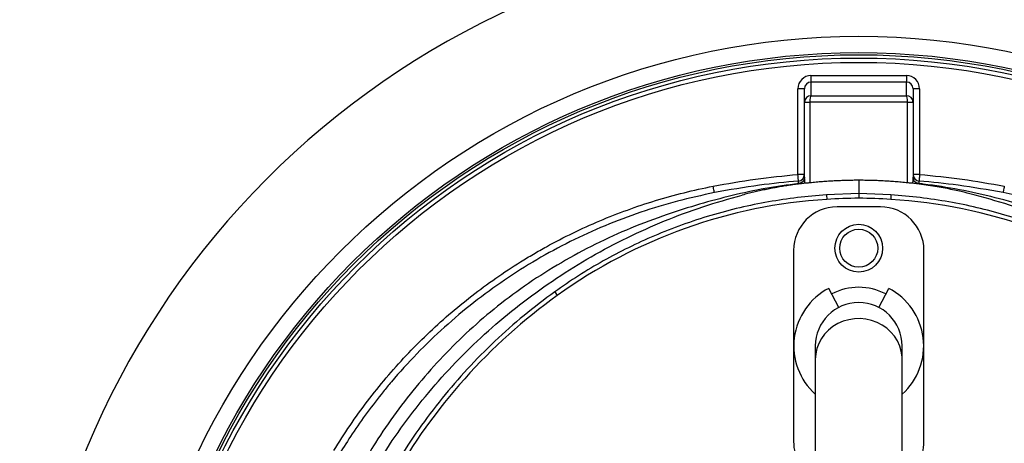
# Model space of a CAD drawing. Header units: millimetres. Extents: x 1253 to 2483, y 1194 to 2424.
# Tile 6 of 8: x 1482 to 1935, y 1959 to 2154. Entities that reach past the tile are written whole.
import ezdxf

# ---------------------------------------------------------------- set-up
doc = ezdxf.new("R2010")
doc.units = ezdxf.units.MM

msp = doc.modelspace()

# ---------------------------------------------------------------- linework, layer by layer
at = {"color": 7, "linetype": 'Continuous', "lineweight": 25}
for p, q in [((1845.95, 2128.15), (1845.95, 2125.15)), ((1845.95, 2128.15), (1889.95, 2128.15)), ((1889.95, 2128.15), (1889.95, 2125.15)), ((1842.95, 2122.14), (1839.95, 2122.14)), ((1839.95, 2082.64), (1839.95, 2122.14)), ((1842.95, 2115.88), (1842.95, 2122.14)), ((1845.95, 2125.15), (1845.95, 2118.9)), ((1889.95, 2125.15), (1845.95, 2125.15)), ((1889.95, 2118.9), (1889.95, 2125.15)), ((1892.95, 2122.14), (1892.95, 2115.88)), ((1895.95, 2122.14), (1892.95, 2122.14)), ((1895.95, 2122.14), (1895.95, 2082.64)), ((1845.95, 2118.9), (1889.95, 2118.9)), ((1842.95, 2080.57), (1842.95, 2115.88)), ((1842.95, 2115.88), (1845.45, 2115.88)), ((1890.45, 2115.9), (1845.45, 2115.9)), ((1845.45, 2115.88), (1845.45, 2078.8)), ((1890.45, 2078.8), (1890.45, 2115.88)), ((1890.45, 2115.88), (1892.95, 2115.88)), ((1892.95, 2115.88), (1892.95, 2080.57)), ((1842.95, 2082.64), (1839.95, 2082.64)), ((1895.95, 2082.64), (1892.95, 2082.64)), ((1842.95, 2078.61), (1843, 2078.62)), ((1867.95, 2079.99), (1867.95, 2073.84)), ((1892.95, 2078.61), (1892.89, 2078.62)), ((1867.95, 2073.84), (1853.1, 2073.24)), ((1853.1, 2073.24), (1853.23, 2071.2)), ((1867.95, 2073.84), (1867.95, 2071.75)), ((1882.79, 2073.24), (1867.95, 2073.84)), ((1882.79, 2073.24), (1882.66, 2071.2)), ((1877.95, 2067.75), (1857.95, 2067.75)), ((1837.95, 2047.75), (1837.95, 1959.75)), ((1897.95, 1959.75), (1897.95, 2047.75)), ((1727.97, 2028.66), (1729.16, 2027)), ((1858.71, 2021.49), (1854.14, 2030.27)), ((1877.18, 2021.49), (1881.75, 2030.27)), ((1847.95, 2003.75), (1847.95, 1997.58)), ((1887.95, 1997.58), (1887.95, 2003.75)), ((1847.95, 1997.58), (1847.95, 1921.35)), ((1887.95, 1921.35), (1887.95, 1997.58))]:
    msp.add_line(p, q, dxfattribs=at)
at = {"color": 7, "linetype": 'Continuous', "lineweight": 25, "flags": 128}
for points in [[(1842.95, 2116.03), (1843, 2116.03), (1843.14, 2116.02), (1843.37, 2116.01), (1843.68, 2116), (1844.06, 2115.98), (1844.49, 2115.95), (1844.96, 2115.93), (1845.45, 2115.9)], [(1890.45, 2115.9), (1890.93, 2115.93), (1891.4, 2115.95), (1891.83, 2115.98), (1892.21, 2116), (1892.52, 2116.01), (1892.75, 2116.02), (1892.89, 2116.03), (1892.94, 2116.03)], [(1840.19, 2079.65), (1840.18, 2079.71), (1840.17, 2079.88), (1840.15, 2080.16), (1840.12, 2080.53), (1840.08, 2080.98), (1840.04, 2081.5), (1839.99, 2082.06), (1839.95, 2082.64)], [(1895.95, 2082.64), (1895.9, 2082.06), (1895.85, 2081.5), (1895.81, 2080.98), (1895.78, 2080.53), (1895.74, 2080.16), (1895.72, 2079.88), (1895.71, 2079.71), (1895.7, 2079.65)], [(1801.5, 2074.31), (1801.48, 2074.38), (1801.45, 2074.56), (1801.39, 2074.84), (1801.32, 2075.2), (1801.23, 2075.65), (1801.14, 2076.15), (1801.03, 2076.69), (1800.92, 2077.25)], [(1934.97, 2077.25), (1934.86, 2076.69), (1934.76, 2076.15), (1934.66, 2075.65), (1934.57, 2075.2), (1934.5, 2074.84), (1934.45, 2074.56), (1934.41, 2074.38), (1934.4, 2074.31)]]:
    msp.add_lwpolyline(points, dxfattribs=at)
at = {"color": 1, "linetype": 'Continuous', "lineweight": 25, "flags": 128}
msp.add_lwpolyline([(1887.95, 1997.58), (1887.9, 1998.84), (1887.55, 2001.32), (1886.84, 2003.74), (1885.8, 2006.05), (1884.44, 2008.21), (1882.78, 2010.17), (1880.86, 2011.92), (1878.71, 2013.4), (1876.37, 2014.61), (1873.87, 2015.51), (1871.27, 2016.09), (1868.61, 2016.34), (1865.94, 2016.26), (1863.31, 2015.84), (1860.76, 2015.1), (1858.33, 2014.04), (1856.08, 2012.69), (1854.04, 2011.07), (1852.25, 2009.21), (1850.74, 2007.15), (1849.53, 2004.91), (1848.66, 2002.54), (1848.12, 2000.09), (1847.95, 1997.58)], dxfattribs=at)
at = {"color": 7, "linetype": 'Continuous', "lineweight": 25}
for centre, radius in [((1867.95, 1808.75), 615), ((1867.95, 1808.75), 595), ((1867.95, 1808.75), 593.6), ((1867.95, 1808.75), 575), ((1867.95, 1808.75), 337.5), ((1867.95, 1808.75), 330), ((1867.95, 1808.75), 329), ((1867.95, 1808.75), 327.5), ((1867.95, 1808.75), 325.5), ((1867.95, 2048.75), 11), ((1867.95, 2048.75), 8.75)]:
    msp.add_circle(centre, radius, dxfattribs=at)
for centre, radius, start, end in [((1867.95, 1808.75), 385, 280, 260), ((1839.95, 2082.64), 3, 274.6506, 359.9992), ((1895.95, 2082.64), 3, 180.0008, 265.3494), ((1867.95, 1833.66), 238, 93.545, 125.6711), ((1857.95, 2047.75), 20, 90, 180), ((1871.66, 1773.77), 298, 90.7133, 93.545), ((1864.24, 1773.77), 298, 86.455, 89.2867), ((1877.95, 2047.75), 20, 0, 90), ((1867.95, 1833.66), 238, 54.3289, 86.455), ((1882.52, 1813.35), 263, 125.6711, 150.6903), ((1867.95, 2003.75), 29.9, 117.5, 228.0172), ((1867.95, 2003.75), 27, 62.5, 117.5), ((1867.95, 2003.75), 29.9, 311.9828, 62.5), ((1867.95, 2003.75), 20, 0, 180), ((1857.95, 1959.75), 20, 180, 240), ((1877.95, 1959.75), 20, 300, 0)]:
    msp.add_arc(centre, radius, start, end, dxfattribs=at)
for centre, major_axis, ratio, start_param, end_param in [((1845.95, 2122.14), (0, -6.01), 0.99863, 3.141593, 4.712389), ((1889.95, 2122.14), (0, 6.01), 0.99863, 4.712389, 6.283185), ((1845.95, 2122.14), (0, 3.01), 0.995902, 0, 1.570796), ((1889.95, 2122.14), (0, 3.01), 0.995902, 4.712389, 6.283185), ((1845.95, 2115.9), (2.28, 1.96), 0.991203, 0.865501, 2.383938), ((1845.95, 2115.9), (0.03, 3), 0.166425, 0.053853, 1.572289), ((1889.95, 2115.9), (-0.03, 3), 0.166425, 4.710896, 6.229332), ((1889.95, 2115.9), (2.28, -1.96), 0.991203, 0.757655, 2.276092), ((1845.95, 2115.88), (3, 0), 0.999087, 3.089233, 3.141593), ((1845.95, 2115.88), (0, -0.501), 0.99863, 4.660029, 4.712389), ((1889.95, 2115.88), (0, 0.501), 0.99863, 4.712389, 4.764749), ((1889.95, 2115.88), (3, 0), 0.999087, 0, 0.05236), ((1845.45, 2080.57), (0, 9.33), 0.267949, 1.570796, 1.780946), ((1890.45, 2080.57), (0, 9.33), 0.267949, 4.502255, 4.712389)]:
    msp.add_ellipse(centre, major_axis=major_axis, ratio=ratio, start_param=start_param, end_param=end_param, dxfattribs=at)
for points, knots in [([(1800.92, 2077.25), (1807.37, 2078.51), (1813.85, 2079.59), (1826.87, 2081.38), (1833.4, 2082.1), (1839.95, 2082.64)], [0, 0, 0, 0, 0.5, 0.5, 1, 1, 1, 1]), ([(1842.95, 2081.49), (1842.95, 2081.13), (1842.88, 2080.78), (1842.63, 2080.1), (1842.45, 2079.78), (1842.08, 2079.37), (1841.95, 2079.24), (1841.67, 2079.01), (1841.51, 2078.91), (1841.19, 2078.74), (1841.02, 2078.67), (1840.66, 2078.56), (1840.48, 2078.52), (1840.29, 2078.5)], [0, 0, 0, 0, 0.25, 0.25, 0.5, 0.5, 0.625, 0.625, 0.75, 0.75, 0.875, 0.875, 1, 1, 1, 1]), ([(1895.6, 2078.5), (1895.41, 2078.52), (1895.23, 2078.56), (1894.88, 2078.67), (1894.71, 2078.74), (1894.38, 2078.91), (1894.23, 2079.01), (1893.94, 2079.24), (1893.81, 2079.37), (1893.57, 2079.64), (1893.46, 2079.79), (1893.28, 2080.1), (1893.2, 2080.27), (1893.07, 2080.6), (1893.03, 2080.78), (1892.96, 2081.13), (1892.95, 2081.31), (1892.95, 2081.49)], [0, 0, 0, 0, 0.125, 0.125, 0.25, 0.25, 0.375, 0.375, 0.5, 0.5, 0.625, 0.625, 0.75, 0.75, 0.875, 0.875, 1, 1, 1, 1]), ([(1895.95, 2082.64), (1902.5, 2082.1), (1909.03, 2081.38), (1922.04, 2079.59), (1928.52, 2078.51), (1934.97, 2077.25)], [0, 0, 0, 0, 0.5, 0.5, 1, 1, 1, 1]), ([(1626.27, 1955.59), (1631.05, 1963.46), (1636.22, 1971.05), (1644.56, 1982.01), (1647.43, 1985.59), (1653.38, 1992.61), (1656.44, 1996.03), (1665.83, 2006.01), (1672.4, 2012.3), (1686.14, 2024.16), (1693.32, 2029.73), (1704.53, 2037.53), (1708.35, 2040.04), (1714.19, 2043.67), (1716.16, 2044.86), (1720.13, 2047.18), (1722.12, 2048.32), (1732.16, 2053.85), (1740.36, 2057.82), (1757.09, 2064.88), (1765.63, 2067.98), (1778.67, 2071.96), (1783.06, 2073.17), (1791.93, 2075.38), (1796.4, 2076.37), (1800.92, 2077.25)], [0, 0, 0, 0, 0.125, 0.125, 0.1875, 0.1875, 0.25, 0.25, 0.375, 0.375, 0.5, 0.5, 0.5625, 0.5625, 0.59375, 0.59375, 0.625, 0.625, 0.75, 0.75, 0.875, 0.875, 0.9375, 0.9375, 1, 1, 1, 1]), ([(1840.29, 2078.5), (1835.15, 2077.79), (1824.85, 2076.38), (1809.62, 2073.08), (1794.57, 2069.06), (1778.99, 2064.15), (1762.95, 2058.15), (1746.66, 2050.73), (1730.91, 2042.26), (1715.83, 2032.75), (1701.72, 2022.37), (1688.62, 2011.15), (1676.5, 1999.24), (1665.21, 1986.57), (1654.81, 1973.22), (1646, 1960.5), (1641.08, 1952.01), (1638.97, 1948.37)], [0, 0, 0, 0, 0.061908, 0.123918, 0.185972, 0.247942, 0.319255, 0.390836, 0.462487, 0.534029, 0.60531, 0.673782, 0.742475, 0.811266, 0.880006, 0.948518, 1, 1, 1, 1]), ([(1840.19, 2079.65), (1834.19, 2079.08), (1821.21, 2077.85), (1808.39, 2075.55), (1801.5, 2074.31)], [0, 0, 0, 0, 0.46279, 1, 1, 1, 1]), ([(1842.95, 2078.61), (1842.61, 2078.57), (1841.92, 2078.49), (1840.34, 2078.29), (1838.21, 2078), (1835.53, 2077.61), (1832.85, 2077.18), (1830.19, 2076.71), (1827.52, 2076.21), (1824.87, 2075.68), (1822.22, 2075.11), (1819.58, 2074.51), (1816.95, 2073.88), (1815.2, 2073.42), (1814.33, 2073.2)], [0, 0, 0, 0, 0.0353324, 0.0706757, 0.1637007, 0.2566618, 0.3495751, 0.4424569, 0.5353236, 0.6281914, 0.7210767, 0.8139957, 0.9069647, 1, 1, 1, 1]), ([(1840.29, 2078.5), (1840.29, 2078.95), (1840.28, 2079.21), (1840.26, 2079.34), (1840.26, 2079.36), (1840.25, 2079.4), (1840.24, 2079.42), (1840.22, 2079.5), (1840.21, 2079.57), (1840.19, 2079.65)], [0, 0, 0, 0, 0.5, 0.5, 0.625, 0.625, 0.75, 0.75, 1, 1, 1, 1]), ([(1845.45, 2078.8), (1845.16, 2078.77), (1844.6, 2078.71), (1843.86, 2078.65), (1843.27, 2078.61), (1843.09, 2078.62), (1843, 2078.62)], [0, 0, 0, 0, 0.249014, 0.498069, 0.745924, 1, 1, 1, 1]), ([(1867.95, 2079.99), (1867.48, 2079.99), (1866.56, 2079.98), (1865.16, 2079.97), (1863.76, 2079.95), (1862.35, 2079.91), (1860.93, 2079.87), (1859.51, 2079.82), (1858.09, 2079.76), (1856.25, 2079.67), (1853.95, 2079.53), (1851.18, 2079.33), (1848.33, 2079.09), (1846.41, 2078.89), (1845.45, 2078.8)], [0, 0, 0, 0, 0.0615011, 0.1234101, 0.1857321, 0.2484236, 0.3113798, 0.3744367, 0.4374056, 0.5000787, 0.6197236, 0.7435924, 0.8709082, 1, 1, 1, 1]), ([(1890.45, 2078.8), (1889.96, 2078.85), (1889, 2078.95), (1887.55, 2079.08), (1886.12, 2079.21), (1884.7, 2079.33), (1883.3, 2079.43), (1881.91, 2079.53), (1880.56, 2079.61), (1878.72, 2079.72), (1876.38, 2079.83), (1873.55, 2079.92), (1870.74, 2079.98), (1868.87, 2079.98), (1867.95, 2079.99)], [0, 0, 0, 0, 0.064606, 0.129093, 0.193125, 0.256409, 0.318824, 0.380278, 0.440678, 0.499924, 0.625565, 0.751578, 0.876591, 1, 1, 1, 1]), ([(1892.89, 2078.62), (1892.83, 2078.61), (1892.73, 2078.61), (1892.43, 2078.62), (1892.24, 2078.63), (1891.79, 2078.67), (1891.55, 2078.69), (1891.01, 2078.74), (1890.73, 2078.76), (1890.45, 2078.8)], [0, 0, 0, 0, 0.25, 0.25, 0.5, 0.5, 0.75, 0.75, 1, 1, 1, 1]), ([(1921.57, 2073.2), (1920, 2073.61), (1916.63, 2074.45), (1910.54, 2075.81), (1903.2, 2077.2), (1896.95, 2078.13), (1893.54, 2078.54), (1892.95, 2078.61)], [0.01980077, 0.01980077, 0.01980077, 0.01980077, 0.02502604, 0.03025132, 0.03547659, 0.04070186, 0.04180218, 0.04180218, 0.04180218, 0.04180218]), ([(1895.7, 2079.65), (1895.69, 2079.57), (1895.67, 2079.5), (1895.65, 2079.42), (1895.65, 2079.4), (1895.64, 2079.36), (1895.63, 2079.34), (1895.61, 2079.21), (1895.6, 2078.95), (1895.6, 2078.5)], [0, 0, 0, 0, 0.25, 0.25, 0.375, 0.375, 0.5, 0.5, 1, 1, 1, 1]), ([(2096.89, 1948.42), (2095.75, 1950.46), (2092.04, 1957.05), (2084.95, 1967.73), (2075.67, 1980.4), (2065.61, 1992.48), (2054.93, 2003.83), (2043.6, 2014.4), (2031.68, 2024.19), (2019.13, 2033.27), (2006.02, 2041.59), (1992.44, 2049.1), (1978.05, 2055.94), (1962.89, 2062.09), (1947, 2067.57), (1930.79, 2072.15), (1914.34, 2075.78), (1902.56, 2077.66), (1896.29, 2078.41), (1895.6, 2078.5)], [0, 0, 0, 0, 0.028624, 0.092527, 0.156406, 0.22016, 0.28371, 0.345658, 0.407843, 0.470155, 0.532473, 0.594671, 0.656629, 0.723531, 0.790613, 0.857737, 0.92478, 0.991649, 1, 1, 1, 1]), ([(1934.4, 2074.31), (1927.51, 2075.55), (1914.68, 2077.85), (1901.71, 2079.08), (1895.7, 2079.65)], [0, 0, 0, 0, 0.537274, 1, 1, 1, 1]), ([(1801.5, 2074.31), (1795.78, 2073.08), (1784.34, 2070.61), (1767.53, 2065.45), (1751.05, 2059.26), (1735.05, 2051.97), (1719.6, 2043.64), (1704.76, 2034.25), (1690.57, 2023.87), (1677.09, 2012.55), (1664.41, 2000.36), (1655.19, 1990.22), (1647.64, 1981.1), (1641.54, 1973.18), (1634.82, 1963.64), (1630.77, 1957.14), (1628.83, 1954.04)], [0, 0, 0, 0, 0.080899, 0.162075, 0.243341, 0.324512, 0.405407, 0.486315, 0.567501, 0.64878, 0.729965, 0.810873, 0.838537, 0.893937, 0.949336, 1, 1, 1, 1]), ([(1644.51, 1946.14), (1646.52, 1949.56), (1651.65, 1958.28), (1661.15, 1971.57), (1672.78, 1986), (1685.45, 1999.62), (1699.02, 2012.39), (1713.46, 2024.24), (1728.7, 2035.12), (1744.66, 2044.98), (1761.27, 2053.78), (1778.47, 2061.45), (1796.15, 2068.07), (1808.27, 2071.49), (1814.33, 2073.2)], [0, 0, 0, 0, 0.055365, 0.14124, 0.227117, 0.312992, 0.398869, 0.484744, 0.570621, 0.656496, 0.742373, 0.828248, 0.914123, 1, 1, 1, 1]), ([(1853.1, 2073.24), (1848.64, 2072.88), (1839.7, 2072.16), (1826.39, 2070.16), (1813.09, 2067.45), (1799.83, 2063.93), (1786.67, 2059.62), (1774.01, 2054.66), (1761.87, 2049.1), (1750.23, 2042.96), (1738.87, 2036.22), (1731.6, 2031.18), (1727.97, 2028.66)], [0, 0, 0, 0, 0.099897, 0.199866, 0.299756, 0.402558, 0.505445, 0.608247, 0.705595, 0.802944, 0.901472, 1, 1, 1, 1]), ([(2007.92, 2028.66), (2004.27, 2031.19), (1996.96, 2036.26), (1985.48, 2043.06), (1973.56, 2049.33), (1961.18, 2054.96), (1948.38, 2059.92), (1935.46, 2064.1), (1922.48, 2067.51), (1909.42, 2070.18), (1896.18, 2072.16), (1887.25, 2072.88), (1882.79, 2073.24)], [0, 0, 0, 0, 0.0990625, 0.1982013, 0.2972638, 0.3992035, 0.5012262, 0.6031661, 0.7017661, 0.8003662, 0.900181, 1, 1, 1, 1]), ([(2091.38, 1946.14), (2089.37, 1949.56), (2084.24, 1958.28), (2074.75, 1971.57), (2063.11, 1986), (2050.45, 1999.62), (2036.87, 2012.39), (2022.43, 2024.24), (2007.2, 2035.12), (1991.23, 2044.98), (1974.62, 2053.78), (1957.42, 2061.45), (1939.75, 2068.07), (1927.63, 2071.49), (1921.57, 2073.2)], [0, 0, 0, 0, 0.055365, 0.14124, 0.227117, 0.312992, 0.398869, 0.484744, 0.570621, 0.656496, 0.742373, 0.828248, 0.914123, 1, 1, 1, 1]), ([(2107.06, 1954.04), (2103.94, 1958.96), (2097.67, 1968.83), (2087.02, 1982.79), (2075.53, 1996.08), (2063.17, 2008.54), (2050.02, 2020.13), (2036.1, 2030.78), (2021.48, 2040.49), (2006.22, 2049.2), (1990.43, 2056.87), (1977.74, 2062.01), (1966.57, 2065.95), (1957.02, 2068.94), (1945.65, 2071.97), (1938.06, 2073.55), (1934.4, 2074.31)], [0, 0, 0, 0, 0.080763, 0.161801, 0.242933, 0.32397, 0.404731, 0.485494, 0.566534, 0.647666, 0.728705, 0.809469, 0.837176, 0.892662, 0.948147, 1, 1, 1, 1]), ([(1727.97, 2028.66), (1723.21, 2025.1), (1713.66, 2017.97), (1700.29, 2006.06), (1687.68, 1993.35), (1675.96, 1979.82), (1665.24, 1965.53), (1657.02, 1953.21), (1652.78, 1945.46), (1651.4, 1942.93)], [0, 0, 0, 0, 0.1539047, 0.3083341, 0.4629435, 0.6173772, 0.7712857, 0.9253102, 1, 1, 1, 1])]:
    msp.add_open_spline(points, degree=3, knots=knots, dxfattribs=at)

doc.saveas('drawing.dxf')
